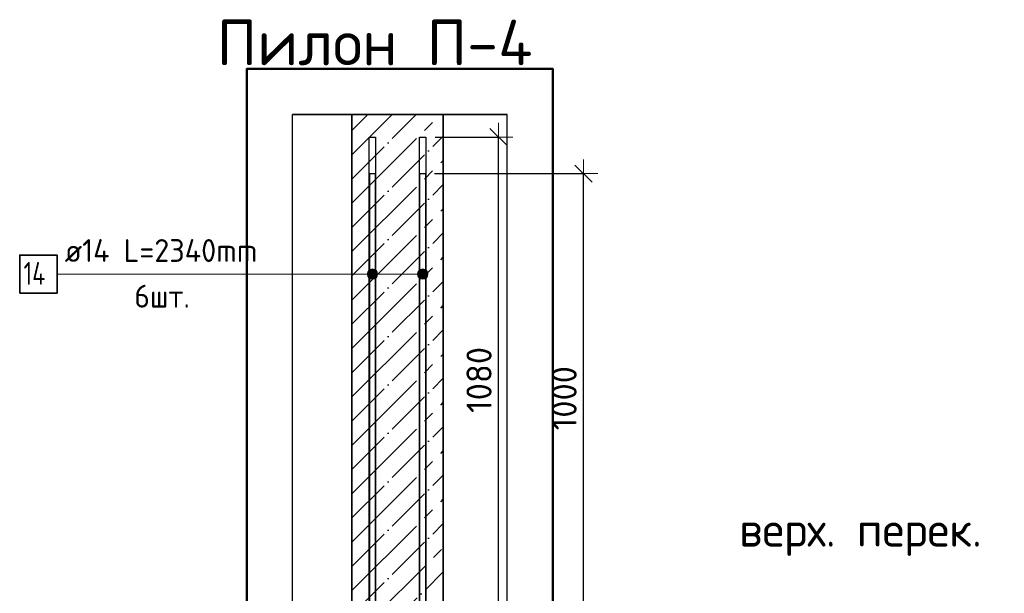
# Model space of a CAD drawing. Header units: millimetres. Extents: x -3026 to 47325, y -2839 to 55854.
# Tile 70 of 130: x 26679 to 28834, y 47582 to 48839. Entities that reach past the tile are written whole.
import ezdxf

# ---------------------------------------------------------------- set-up
doc = ezdxf.new("R2010")
doc.units = ezdxf.units.MM
doc.header["$PDMODE"] = 65
doc.linetypes.add('______11', pattern=[125, 100, -12.5, 0, -12.5])
doc.linetypes.add('______5', pattern=[275, 200, -25, 25, -25])
for name, color, linetype, lineweight in [('Standard', 7, 'Continuous', 25), ('Арм.стержн. вертикальными 1', 22, 'Continuous', 35), ('Высотная отметки_ общее', 7, 'Continuous', 13), ('Размерная линия_ общее', 7, 'Continuous', 13)]:
    doc.layers.add(name, color=color, linetype=linetype, lineweight=lineweight)
doc.layers.add('Арм.стержн. вертикальными 2', color=7, linetype='Continuous', lineweight=35, true_color=0x006e00)
doc.styles.add('ISOCPEUR', font='ISOCPEUR')
doc.dimstyles.new('DIMSTYLE_3', dxfattribs={"dimtxt": 55, "dimasz": 62.5, "dimexe": 0, "dimexo": 0, "dimgap": 27.5, "dimtad": 2, "dimdec": 0, "dimrnd": 5, "dimzin": 12, "dimdsep": 46, "dimtxsty": 'ISOCPEUR', "dimblk1": 'ALL_ML_STRICH', "dimblk2": 'ALL_ML_STRICH', "dimsah": 1, "dimcen": 0, "dimclrd": 7, "dimclre": 256, "dimclrt": 7, "dimadec": 0, "dimazin": 0, "dimtfac": 1, "dimtdec": 0, "dimtix": 1, "dimtmove": 2, "dimatfit": 3, "dimfxl": 0, "dimtzin": 0, "dimlwd": 0, "dimlwe": -3, "dimarcsym": 0})

# ---------------------------------------------------------------- blocks, each defined once
blk = doc.blocks.new('COMPLEX_ELEVATIONDIM_4')
at = {"layer": 'Высотная отметки_ общее', "color": 7, "linetype": 'Continuous', "lineweight": 13, "transparency": 33554687, "insert": (28253.4, 47664.4), "char_height": 75, "width": 598.581, "attachment_point": 7, "style": 'ISOCPEUR'}
blk.add_mtext('\\W0.97;верх. перек.', dxfattribs=at)
blk = doc.blocks.new('ALL_ML_STRICH')
at = {"color": 0, "linetype": 'ByBlock', "lineweight": -2}
for p, q in [((0, -0.5), (0, 0.5)), ((-1, 0), (0.5, 0)), ((-0.3, -0.3), (0.3, 0.3))]:
    blk.add_line(p, q, dxfattribs=at)
blk = doc.blocks.new('*D98')
at = {"layer": 'DEFPOINTS', "color": 7, "linetype": 'Continuous', "lineweight": 13, "transparency": 33554687}
for p in [(27567.9, 48581.6), (27605.9, 47501.6), (27726.7, 47501.6)]:
    blk.add_point(p, dxfattribs=at)
at = {"layer": 'Размерная линия_ общее', "color": 253, "linetype": 'Continuous', "lineweight": -2, "true_color": 0xa0a0a0, "transparency": 33554687}
for p, q in [((27587.9, 48581.6), (27726.7, 48581.6)), ((27625.9, 47501.6), (27726.7, 47501.6))]:
    blk.add_line(p, q, dxfattribs=at)
at = {"layer": 'Размерная линия_ общее', "color": 7, "linetype": 'Continuous', "lineweight": -2, "transparency": 33554687}
blk.add_line((27726.7, 47501.6), (27726.7, 48581.6), dxfattribs=at)
at = {"layer": 'Размерная линия_ общее', "color": 7, "linetype": 'Continuous', "lineweight": 13, "transparency": 33554687, "xscale": 62.5, "yscale": 62.5, "zscale": 62.5}
for p, rotation in [((27726.7, 48581.6), 90), ((27726.7, 47501.6), 270)]:
    blk.add_blockref('ALL_ML_STRICH', p, dxfattribs=dict(at, rotation=rotation))
at = {"layer": 'Размерная линия_ общее', "color": 7, "linetype": 'Continuous', "lineweight": 13, "transparency": 33554687, "insert": (27684.2, 48049.8), "char_height": 55, "width": 220, "attachment_point": 5, "rotation": 90, "style": 'ISOCPEUR'}
blk.add_mtext('\\A1;{1080}', dxfattribs=at)
blk = doc.blocks.new('*D103')
at = {"layer": 'DEFPOINTS', "color": 7, "linetype": 'Continuous', "lineweight": 13, "transparency": 33554687}
for p in [(27566.9, 48501.6), (27605.9, 47501.6), (27912.8, 47501.6)]:
    blk.add_point(p, dxfattribs=at)
at = {"layer": 'Размерная линия_ общее', "color": 253, "linetype": 'Continuous', "lineweight": -2, "true_color": 0xa0a0a0, "transparency": 33554687}
for p, q in [((27586.9, 48501.6), (27912.8, 48501.6)), ((27625.9, 47501.6), (27912.8, 47501.6))]:
    blk.add_line(p, q, dxfattribs=at)
at = {"layer": 'Размерная линия_ общее', "color": 7, "linetype": 'Continuous', "lineweight": -2, "transparency": 33554687}
blk.add_line((27912.8, 47501.6), (27912.8, 48501.6), dxfattribs=at)
at = {"layer": 'Размерная линия_ общее', "color": 7, "linetype": 'Continuous', "lineweight": 13, "transparency": 33554687, "xscale": 62.5, "yscale": 62.5, "zscale": 62.5}
for p, rotation in [((27912.8, 48501.6), 90), ((27912.8, 47501.6), 270)]:
    blk.add_blockref('ALL_ML_STRICH', p, dxfattribs=dict(at, rotation=rotation))
at = {"layer": 'Размерная линия_ общее', "color": 7, "linetype": 'Continuous', "lineweight": 13, "transparency": 33554687, "insert": (27870.3, 48009.8), "char_height": 55, "width": 220, "attachment_point": 5, "rotation": 90, "style": 'ISOCPEUR'}
blk.add_mtext('\\A1;{1000}', dxfattribs=at)

msp = doc.modelspace()

# ---------------------------------------------------------------- hatches: boundary and pattern name
at = {"layer": 'Арм.стержн. вертикальными 2', "linetype": 'Continuous', "lineweight": 13, "transparency": 33554687}
for points in [[(27441.2, 48275.9), (27441.2, 48287.1), (27439.6, 48281.5)], [(27441.2, 48275.9), (27441.2, 48287.1), (27439.6, 48281.5)], [(27441.2, 48275.9), (27441.2, 48287.1), (27439.6, 48281.5)], [(27441.2, 48287.1), (27445.2, 48271.8), (27445.2, 48291.2)], [(27441.2, 48287.1), (27445.2, 48271.8), (27445.2, 48291.2)], [(27441.2, 48287.1), (27445.2, 48271.8), (27445.2, 48291.2)], [(27441.2, 48287.1), (27441.2, 48275.9), (27445.2, 48271.8)], [(27441.2, 48287.1), (27441.2, 48275.9), (27445.2, 48271.8)], [(27441.2, 48287.1), (27441.2, 48275.9), (27445.2, 48271.8)], [(27445.2, 48291.2), (27450.9, 48270.2), (27450.9, 48292.7)], [(27445.2, 48291.2), (27450.9, 48270.2), (27450.9, 48292.7)], [(27445.2, 48291.2), (27450.9, 48270.2), (27450.9, 48292.7)], [(27445.2, 48291.2), (27445.2, 48271.8), (27450.9, 48270.2)], [(27445.2, 48291.2), (27445.2, 48271.8), (27450.9, 48270.2)], [(27445.2, 48291.2), (27445.2, 48271.8), (27450.9, 48270.2)], [(27450.9, 48292.7), (27450.9, 48270.2), (27456.5, 48271.8)], [(27450.9, 48292.7), (27456.5, 48271.8), (27456.5, 48291.2)], [(27450.9, 48292.7), (27450.9, 48270.2), (27456.5, 48271.8)], [(27450.9, 48292.7), (27456.5, 48271.8), (27456.5, 48291.2)], [(27450.9, 48292.7), (27450.9, 48270.2), (27456.5, 48271.8)], [(27450.9, 48292.7), (27456.5, 48271.8), (27456.5, 48291.2)], [(27456.5, 48291.2), (27456.5, 48271.8), (27460.5, 48275.9)], [(27456.5, 48291.2), (27460.5, 48275.9), (27460.5, 48287.1)], [(27456.5, 48291.2), (27456.5, 48271.8), (27460.5, 48275.9)], [(27456.5, 48291.2), (27460.5, 48275.9), (27460.5, 48287.1)], [(27456.5, 48291.2), (27456.5, 48271.8), (27460.5, 48275.9)], [(27456.5, 48291.2), (27460.5, 48275.9), (27460.5, 48287.1)], [(27460.5, 48287.1), (27460.5, 48275.9), (27462.1, 48281.5)], [(27460.5, 48287.1), (27460.5, 48275.9), (27462.1, 48281.5)], [(27460.5, 48287.1), (27460.5, 48275.9), (27462.1, 48281.5)], [(27551.2, 48275.9), (27551.2, 48287.1), (27549.6, 48281.5)], [(27551.2, 48275.9), (27551.2, 48287.1), (27549.6, 48281.5)], [(27551.2, 48275.9), (27551.2, 48287.1), (27549.6, 48281.5)], [(27551.2, 48287.1), (27555.2, 48271.8), (27555.2, 48291.2)], [(27551.2, 48287.1), (27555.2, 48271.8), (27555.2, 48291.2)], [(27551.2, 48287.1), (27555.2, 48271.8), (27555.2, 48291.2)], [(27551.2, 48287.1), (27551.2, 48275.9), (27555.2, 48271.8)], [(27551.2, 48287.1), (27551.2, 48275.9), (27555.2, 48271.8)], [(27551.2, 48287.1), (27551.2, 48275.9), (27555.2, 48271.8)], [(27555.2, 48291.2), (27560.9, 48270.2), (27560.9, 48292.7)], [(27555.2, 48291.2), (27560.9, 48270.2), (27560.9, 48292.7)], [(27555.2, 48291.2), (27560.9, 48270.2), (27560.9, 48292.7)], [(27555.2, 48291.2), (27555.2, 48271.8), (27560.9, 48270.2)], [(27555.2, 48291.2), (27555.2, 48271.8), (27560.9, 48270.2)], [(27555.2, 48291.2), (27555.2, 48271.8), (27560.9, 48270.2)], [(27560.9, 48292.7), (27560.9, 48270.2), (27566.5, 48271.8)], [(27560.9, 48292.7), (27566.5, 48271.8), (27566.5, 48291.2)], [(27560.9, 48292.7), (27560.9, 48270.2), (27566.5, 48271.8)], [(27560.9, 48292.7), (27566.5, 48271.8), (27566.5, 48291.2)], [(27560.9, 48292.7), (27560.9, 48270.2), (27566.5, 48271.8)], [(27560.9, 48292.7), (27566.5, 48271.8), (27566.5, 48291.2)], [(27566.5, 48291.2), (27566.5, 48271.8), (27570.5, 48275.9)], [(27566.5, 48291.2), (27570.5, 48275.9), (27570.5, 48287.1)], [(27566.5, 48291.2), (27566.5, 48271.8), (27570.5, 48275.9)], [(27566.5, 48291.2), (27570.5, 48275.9), (27570.5, 48287.1)], [(27566.5, 48291.2), (27566.5, 48271.8), (27570.5, 48275.9)], [(27566.5, 48291.2), (27570.5, 48275.9), (27570.5, 48287.1)], [(27570.5, 48287.1), (27570.5, 48275.9), (27572.1, 48281.5)], [(27570.5, 48287.1), (27570.5, 48275.9), (27572.1, 48281.5)], [(27570.5, 48287.1), (27570.5, 48275.9), (27572.1, 48281.5)]]:
    msp.add_hatch(color=7, dxfattribs=at).paths.add_polyline_path(points)

# ---------------------------------------------------------------- linework, layer by layer
at = {"color": 52, "linetype": 'Continuous', "lineweight": -3, "transparency": 33554687}
for p, q in [((27275.8, 43743.4), (27275.8, 48630.8)), ((27275.8, 43743.4), (27275.8, 48630.8)), ((27745.8, 48630.8), (27275.8, 48630.8)), ((27275.8, 48630.8), (27745.8, 48630.8)), ((27745.8, 43743.4), (27745.8, 48630.8)), ((27745.8, 43743.4), (27745.8, 48630.8))]:
    msp.add_line(p, q, dxfattribs=at)
at = {"color": 7, "linetype": 'Continuous', "lineweight": 25, "transparency": 33554687}
msp.add_line((27655.9, 48630.8), (27355.9, 48630.8), dxfattribs=at)
at = {"color": 253, "linetype": '______11', "lineweight": -3, "true_color": 0xababab, "transparency": 33554687}
for p, q in [((27405.9, 48489.8), (27546.8, 48630.8)), ((27405.9, 48595.9), (27440.7, 48630.8)), ((27405.9, 48383.8), (27605.9, 48583.8)), ((27405.9, 48277.7), (27605.9, 48477.7)), ((27405.9, 48171.6), (27605.9, 48371.6)), ((27405.9, 48065.6), (27605.9, 48265.6)), ((27405.9, 47959.5), (27605.9, 48159.5)), ((27405.9, 47853.4), (27605.9, 48053.4)), ((27405.9, 47747.4), (27605.9, 47947.4)), ((27405.9, 47641.3), (27605.9, 47841.3)), ((27405.9, 47535.2), (27605.9, 47735.2)), ((27478.2, 47501.6), (27605.9, 47629.2))]:
    msp.add_line(p, q, dxfattribs=at)
at = {"color": 253, "linetype": '______5', "lineweight": -3, "true_color": 0xababab, "transparency": 33554687}
for p, q in [((27405.9, 48436.8), (27599.8, 48630.8)), ((27405.9, 48542.9), (27493.7, 48630.8)), ((27405.9, 48330.7), (27605.9, 48530.7)), ((27405.9, 48224.7), (27605.9, 48424.7)), ((27405.9, 48118.6), (27605.9, 48318.6)), ((27405.9, 48012.5), (27605.9, 48212.5)), ((27405.9, 47906.5), (27605.9, 48106.5)), ((27405.9, 47800.4), (27605.9, 48000.4)), ((27405.9, 47694.3), (27605.9, 47894.3)), ((27405.9, 47588.3), (27605.9, 47788.3)), ((27425.2, 47501.6), (27605.9, 47682.2))]:
    msp.add_line(p, q, dxfattribs=at)
at = {"color": 7, "linetype": 'Continuous', "lineweight": 35, "transparency": 33554687}
for p, q in [((27405.9, 48630.8), (27405.9, 47501.6)), ((27605.9, 47501.6), (27605.9, 48630.8))]:
    msp.add_line(p, q, dxfattribs=at)
at = {"layer": 'Standard', "color": 7, "linetype": 'Continuous', "lineweight": 50, "transparency": 33554687}
msp.add_lwpolyline([(27175.8, 43643.4), (27845.8, 43643.4), (27845.8, 48730.8), (27175.8, 48730.8), (27175.8, 43643.4)], dxfattribs=at)
at = {"layer": 'Арм.стержн. вертикальными 1', "color": 34, "linetype": 'Continuous', "lineweight": 25, "transparency": 33554687}
for points in [[(27444.9, 44201.6), (27444.9, 48501.6), (27456.9, 48501.6), (27456.9, 44201.6), (27444.9, 44201.6)], [(27444.9, 44201.6), (27444.9, 48501.6), (27456.9, 48501.6), (27456.9, 44201.6), (27444.9, 44201.6)], [(27444.9, 44201.6), (27444.9, 48501.6), (27456.9, 48501.6), (27456.9, 44201.6), (27444.9, 44201.6)], [(27554.9, 44201.6), (27554.9, 48501.6), (27566.9, 48501.6), (27566.9, 44201.6), (27554.9, 44201.6)], [(27554.9, 44201.6), (27554.9, 48501.6), (27566.9, 48501.6), (27566.9, 44201.6), (27554.9, 44201.6)], [(27554.9, 44201.6), (27554.9, 48501.6), (27566.9, 48501.6), (27566.9, 44201.6), (27554.9, 44201.6)]]:
    msp.add_lwpolyline(points, dxfattribs=at)
at = {"layer": 'Арм.стержн. вертикальными 2', "color": 7, "linetype": 'Continuous', "lineweight": 13, "transparency": 33554687}
for p, q in [((26760.5, 48281.5), (27370.5, 48281.5)), ((27370.5, 48281.5), (27560.9, 48281.5)), ((27370.5, 48281.5), (27560.9, 48281.5)), ((27370.5, 48281.5), (27450.9, 48281.5)), ((27370.5, 48281.5), (27450.9, 48281.5)), ((27370.5, 48281.5), (27450.9, 48281.5)), ((27370.5, 48281.5), (27560.9, 48281.5)), ((27439.6, 48281.5), (27439.6, 48281.5)), ((27439.6, 48281.5), (27439.6, 48281.5)), ((27439.6, 48281.5), (27439.6, 48281.5)), ((27450.9, 48292.7), (27450.9, 48292.7)), ((27450.9, 48292.7), (27450.9, 48292.7)), ((27450.9, 48292.7), (27450.9, 48292.7)), ((27462.1, 48281.5), (27462.1, 48281.5)), ((27462.1, 48281.5), (27462.1, 48281.5)), ((27462.1, 48281.5), (27462.1, 48281.5)), ((27549.6, 48281.5), (27549.6, 48281.5)), ((27549.6, 48281.5), (27549.6, 48281.5)), ((27549.6, 48281.5), (27549.6, 48281.5)), ((27560.9, 48292.7), (27560.9, 48292.7)), ((27560.9, 48292.7), (27560.9, 48292.7)), ((27560.9, 48292.7), (27560.9, 48292.7)), ((27572.1, 48281.5), (27572.1, 48281.5)), ((27572.1, 48281.5), (27572.1, 48281.5)), ((27572.1, 48281.5), (27572.1, 48281.5)), ((27450.9, 48270.2), (27450.9, 48270.2)), ((27450.9, 48270.2), (27450.9, 48270.2)), ((27450.9, 48270.2), (27450.9, 48270.2)), ((27560.9, 48270.2), (27560.9, 48270.2)), ((27560.9, 48270.2), (27560.9, 48270.2)), ((27560.9, 48270.2), (27560.9, 48270.2))]:
    msp.add_line(p, q, dxfattribs=at)
at = {"layer": 'Арм.стержн. вертикальными 2', "color": 7, "linetype": 'Continuous', "lineweight": 25, "transparency": 33554687}
for points in [[(27457.9, 48581.6), (27457.9, 46241.6), (27443.9, 46241.6), (27443.9, 48581.6), (27457.9, 48581.6)], [(27457.9, 48581.6), (27457.9, 46241.6), (27443.9, 46241.6), (27443.9, 48581.6), (27457.9, 48581.6)], [(27457.9, 48581.6), (27457.9, 46241.6), (27443.9, 46241.6), (27443.9, 48581.6), (27457.9, 48581.6)], [(27567.9, 48581.6), (27567.9, 46241.6), (27553.9, 46241.6), (27553.9, 48581.6), (27567.9, 48581.6)], [(27567.9, 48581.6), (27567.9, 46241.6), (27553.9, 46241.6), (27553.9, 48581.6), (27567.9, 48581.6)], [(27567.9, 48581.6), (27567.9, 46241.6), (27553.9, 46241.6), (27553.9, 48581.6), (27567.9, 48581.6)]]:
    msp.add_lwpolyline(points, dxfattribs=at)
at = {"layer": 'Арм.стержн. вертикальными 2', "color": 7, "linetype": 'Continuous', "lineweight": 35, "transparency": 33554687}
msp.add_lwpolyline([(26678.8, 48239.8), (26760.5, 48239.8), (26760.5, 48323.2), (26678.8, 48323.2), (26678.8, 48239.8)], dxfattribs=at)
at = {"layer": 'Арм.стержн. вертикальными 2', "color": 7, "linetype": 'Continuous', "lineweight": 13, "transparency": 33554687}
for centre in [(27450.9, 48281.5), (27450.9, 48281.5), (27450.9, 48281.5), (27560.9, 48281.5), (27560.9, 48281.5), (27560.9, 48281.5)]:
    msp.add_circle(centre, 11.3, dxfattribs=at)

# ---------------------------------------------------------------- block references
at = {"layer": 'Высотная отметки_ общее', "color": 7, "linetype": 'Continuous', "lineweight": 13, "transparency": 33554687}
msp.add_blockref('COMPLEX_ELEVATIONDIM_4', (0, 0), dxfattribs=at)

# ---------------------------------------------------------------- texts
at = {"layer": 'Standard', "color": 7, "linetype": 'Continuous', "lineweight": 13, "transparency": 33554687, "insert": (27110, 48788.8), "char_height": 100, "width": 698.507, "attachment_point": 4, "style": 'ISOCPEUR'}
msp.add_mtext('\\A1;{\\fISOCPEUR|i0|b0;\\H100.000000;\\W1.000000;\\C7;Пилон П-4}\\P', dxfattribs=at)
at = {"layer": 'Арм.стержн. вертикальными 2', "color": 7, "linetype": 'Continuous', "lineweight": 25, "transparency": 33554687, "char_height": 50, "attachment_point": 7, "style": 'ISOCPEUR'}
for s, insert, width in [('\\W0.96;ø14 L=2340mm ', (26777.2, 48308.2), 498.795), ('\\W0.76;14', (26687.2, 48258.2), 84.094), ('\\W0.94;6шт. ', (26929.7, 48208.2), 193.548)]:
    msp.add_mtext(s, dxfattribs=dict(at, insert=insert, width=width))

# ---------------------------------------------------------------- dimensions: what is measured, and where the dimension line sits
at = {"layer": 'Размерная линия_ общее', "color": 7, "linetype": 'Continuous', "lineweight": 13, "transparency": 33554687}
for base, p2, picture, middle in [((27726.7, 48581.6), (27587.9, 48581.6), '*D98', (27684.2, 48049.8)), ((27912.8, 48501.6), (27586.9, 48501.6), '*D103', (27870.3, 48009.8))]:
    dim = msp.add_linear_dim(base=base, p1=(27625.9, 47501.6), p2=p2, angle=90, dimstyle='DIMSTYLE_3', override={"dimpost": '<>', "dimclrd": 7, "dimclre": 253, "dimclrt": 7, "dimlwd": 0, "dimlwe": 65533}, dxfattribs=at)
    dim.commit()
    dim.dimension.update_dxf_attribs({"geometry": picture, "text_midpoint": middle, "dimtype": 160})

doc.saveas('drawing.dxf')
